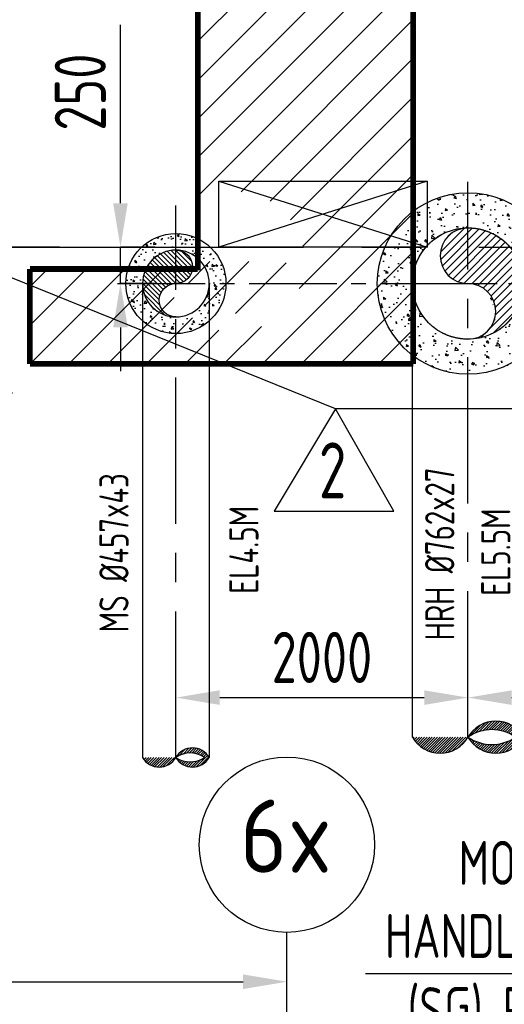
# Model space of a CAD drawing. Extents: x -7650383 to 4934791, y -114316 to 1826789.
# Tile 64 of 256: x 252771 to 256090, y 283773 to 290512. Entities that reach past the tile are written whole.
import ezdxf
from ezdxf.enums import TextEntityAlignment as Align

# ---------------------------------------------------------------- set-up
doc = ezdxf.new("R2010")
doc.units = 0
doc.header["$LTSCALE"] = 800
doc.header["$MEASUREMENT"] = 0
for name, pattern in [('CENTER', [2, 1.25, -0.25, 0.25, -0.25]), ('CENTER2', [1.125, 0.75, -0.125, 0.125, -0.125]), ('HIDDEN', [0.375, 0.25, -0.125])]:
    doc.linetypes.add(name, pattern=pattern)
doc.layers.get('0').update_dxf_attribs({"linetype": 'CONTINUOUS'})
for name, color, linetype in [('0-7-COL', 2, 'CENTER'), ('CL', 2, 'CENTER2'), ('CRIRICAL', 40, 'CONTINUOUS'), ('DIM', 4, 'CONTINUOUS'), ('GRID', 8, 'CENTER'), ('GT_1', 7, 'CONTINUOUS'), ('HANGERS', 1, 'CONTINUOUS'), ('PIPE LINE', 1, 'CONTINUOUS'), ('PIPINSU', 6, 'CONTINUOUS'), ('REV2', 2, 'CONTINUOUS'), ('TEXT', 3, 'CONTINUOUS')]:
    doc.layers.add(name, color=color, linetype=linetype)
doc.layers.add('EQP0', color=8, linetype='HIDDEN', lineweight=9)
doc.styles.add('ROMANS', font='ISO9.shx', dxfattribs={"width": 0.8})
doc.styles.add('S1', font='SIMPLEX.SHX', dxfattribs={"height": 200})
doc.styles.add('S3', font='ROMANS1.SHX', dxfattribs={"width": 0.8})
doc.styles.get("Standard").update_dxf_attribs({"font": 'ISO9'})
doc.dimstyles.get("Standard").update_dxf_attribs({"dimtxt": 0.18, "dimasz": 0.18, "dimexe": 0.18, "dimexo": 0.0625, "dimgap": 0.09, "dimtad": 0, "dimtih": 1, "dimtoh": 1, "dimdec": 4, "dimzin": 0, "dimdsep": 46, "dimtxsty": 'Standard', "dimcen": 0.09, "dimadec": 0, "dimazin": 0, "dimtfac": 1, "dimtdec": 4, "dimtofl": 0, "dimtmove": 0, "dimatfit": 3, "dimfxl": 1, "dimtolj": 1, "dimtzin": 0, "dimarcsym": 0})
doc.dimstyles.new('STANDARD$0', dxfattribs={"dimtxt": 250, "dimasz": 200, "dimexe": 0, "dimexo": 0, "dimgap": 100, "dimtad": 1, "dimdec": 0, "dimzin": 0, "dimdsep": 46, "dimtxsty": 'S1', "dimcen": 0, "dimadec": 0, "dimazin": 0, "dimtfac": 1, "dimtdec": 0, "dimtmove": 2, "dimatfit": 3, "dimfxl": 1, "dimtolj": 1, "dimtzin": 0, "dimarcsym": 0})
pattern_1 = [(45, (-81934.02427025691, -74821.82041488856), (-8.838834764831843, 8.838834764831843), [])]

# ---------------------------------------------------------------- blocks, each defined once
blk = doc.blocks.new('*D299')
at = {"layer": 'DIM', "color": 9, "linetype": 'Continuous', "lineweight": -2, "transparency": 16777216}
for p, q in [((252600.8266717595, 289256.4414600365), (252600.8266717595, 289556.4414600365)), ((253044.2015725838, 288956.4414600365), (252600.8266717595, 288956.4414600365)), ((252600.8266717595, 288956.4414600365), (252600.8266717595, 287956.441460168)), ((252721.840788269, 287956.441460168), (252600.8266717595, 287956.441460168)), ((252600.8266717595, 287656.441460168), (252600.8266717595, 286223.1081268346))]:
    blk.add_line(p, q, dxfattribs=at)
at = {"layer": 'DIM', "color": 9, "linetype": 'Continuous', "transparency": 16777216}
for points in [[(252550.8266717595, 289256.4414600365), (252650.8266717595, 289256.4414600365), (252600.8266717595, 288956.4414600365)], [(252550.8266717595, 287656.441460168), (252650.8266717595, 287656.441460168), (252600.8266717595, 287956.441460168)]]:
    blk.add_solid(points, dxfattribs=at)
at = {"layer": 'DIM', "linetype": 'Continuous', "transparency": 16777216, "insert": (252325.8266717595, 286789.7747935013), "char_height": 350, "attachment_point": 5, "rotation": 90, "style": 'ROMANS'}
blk.add_mtext('\\A1;1000', dxfattribs=at)
blk = doc.blocks.new('*D322')
at = {"layer": 'DIM', "color": 9, "linetype": 'Continuous', "lineweight": -2, "transparency": 16777216}
for p, q in [((253461.4784472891, 289256.4414796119), (253461.4784472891, 290476.4414796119)), ((253697.4397881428, 288956.4414796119), (253461.4784472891, 288956.4414796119)), ((253461.4784472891, 288706.4546518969), (253461.4784472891, 288956.4414796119)), ((253704.2107841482, 288706.4546518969), (253461.4784472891, 288706.4546518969)), ((253461.4784472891, 288406.4546518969), (253461.4784472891, 288106.4546518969))]:
    blk.add_line(p, q, dxfattribs=at)
at = {"layer": 'DIM', "color": 9, "linetype": 'Continuous', "transparency": 16777216}
for points in [[(253411.4784472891, 289256.4414796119), (253511.4784472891, 289256.4414796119), (253461.4784472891, 288956.4414796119)], [(253411.4784472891, 288406.4546518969), (253511.4784472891, 288406.4546518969), (253461.4784472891, 288706.4546518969)]]:
    blk.add_solid(points, dxfattribs=at)
at = {"layer": 'DIM', "linetype": 'Continuous', "transparency": 16777216, "insert": (253186.4784472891, 290016.441479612), "char_height": 350, "attachment_point": 5, "rotation": 90, "style": 'ROMANS'}
blk.add_mtext('\\A1;250', dxfattribs=at)
blk = doc.blocks.new('A$C242F3602')
at = {"layer": 'PIPE LINE'}
for p, q in [((-13624.99999748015, 450.0000037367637), (-12199.99999748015, 3.7367638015e-06)), ((-12199.99999748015, 450.0000037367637), (-13624.99999748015, 3.7367638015e-06))]:
    blk.add_line(p, q, dxfattribs=at)
at = {"layer": 'PIPE LINE', "color": 2}
blk.add_lwpolyline([(-13624.99999748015, 450.0000037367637), (-12199.99999748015, 450.0000037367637), (-12199.99999748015, 3.7367638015e-06), (-13624.99999748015, 3.7367638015e-06)], close=True, dxfattribs=at)
blk = doc.blocks.new('*D496')
at = {"layer": 'DIM', "color": 9, "lineweight": -2, "transparency": 16777216}
for p, q in [((249691.1932769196, 283928.0484121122), (254301.1932760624, 283928.0484121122)), ((254601.1932760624, 281656.5863837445), (254601.1932760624, 283928.0484121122))]:
    blk.add_line(p, q, dxfattribs=at)
at = {"layer": 'DIM', "color": 9, "transparency": 16777216}
for points in [[(249691.1932769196, 283978.0484121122), (249691.1932769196, 283878.0484121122), (249391.1932769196, 283928.0484121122)], [(254301.1932760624, 283978.0484121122), (254301.1932760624, 283878.0484121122), (254601.1932760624, 283928.0484121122)]]:
    blk.add_solid(points, dxfattribs=at)
at = {"layer": 'DIM', "transparency": 16777216, "insert": (251996.193276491, 284203.0484121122), "char_height": 350, "attachment_point": 5, "style": 'ROMANS'}
blk.add_mtext('\\A1;5210', dxfattribs=at)
blk = doc.blocks.new('DIAHATCH')
h = blk.add_hatch()
h.set_pattern_fill('ANSI31', color=9, scale=0.4, angle=180, style=0)
h.set_pattern_definition([(225, (-22774.75499839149, -47888.75161547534), (0.0353553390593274, -0.0353553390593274), [])])
h.paths.add_polyline_path([(0, 0.5), (0, 0, -1), (0, -0.5, 0.4142135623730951), (0.5, 0, 0.4142135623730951)])
h.paths.add_polyline_path([(0, 0.5, 1), (0, 0)])
blk.add_circle((0, 0), 0.5)
for centre, start, end in [((0, 0.25), 90, 270), ((0, -0.25), 270, 90)]:
    blk.add_arc(centre, 0.25, start, end)
blk = doc.blocks.new('A$C5F46419B')
h = blk.add_hatch()
h.set_pattern_fill('AR-CONC', color=256, scale=25, angle=270, style=0)
h.set_pattern_definition([(320, (-74779.7873798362, -123521.7195092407), (-15.68803374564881, -179.3150456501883), [18.75, -206.25]), (265, (-74779.7873798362, -123521.7195092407), (188.0480334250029, 34.68783340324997), [15, -165]), (10.45139999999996, (-74781.09471483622, -123536.6624292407), (172.3598855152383, -144.6273454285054), [15.9350475, -175.285528]), (316.1842, (-74729.7873798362, -123521.7195092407), (-41.37975358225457, -266.8102621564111), [28.125, -309.375]), (6.635599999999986, (-74733.23570658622, -123543.9536954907), (243.5294677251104, -233.6656763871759), [23.90257199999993, -262.9282499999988]), (261.1841999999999, (-74729.7873798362, -123521.7195092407), (243.5296502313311, -233.6654862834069), [22.5, -247.5]), (291, (-74742.2873798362, -123546.7195092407), (-100.6547226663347, -149.2267630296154), [18.75, -206.25]), (236, (-74742.2873798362, -123546.7195092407), (181.2875112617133, -60.82883298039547), [15, -165]), (341.4514, (-74750.67528133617, -123559.1550674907), (80.63262417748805, -210.0556571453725), [15.9350475, -175.285528]), (307.5, (-74779.7873798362, -123521.7195092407), (83.22346345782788, -3.039963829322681), [0, -162.9999999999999, 0, -167.4999999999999, 0, -165.6249999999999]), (277.5, (-74779.7873798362, -123521.7195092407), (98.60292797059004, -65.76738436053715), [0, -95.5, 0, -159.25, 0, -63.125]), (237.5, (-74779.7873798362, -123465.9695092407), (-5.638717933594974, -133.4556090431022), [0, -62.5, 0, -195, 0, -258.75]), (227.5, (-74779.7873798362, -123440.9695092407), (25.02624558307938, -145.7965423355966), [0, -81.2499999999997, 0, -129.4999999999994, 0, -183.7499999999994])])
edge = h.paths.add_edge_path()
edge.add_arc((-3549.999995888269, -250.0000292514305), 621, 89.99999999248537, 133.9482343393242)
edge.add_arc((-4292.499997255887, 228.9999701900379), 313.14999999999, 313.00628038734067, 354.15316786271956, ccw=False)
edge.add_line((-4078.907108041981, -3.01969848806e-05), (-3837.51976138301, -3.02519183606e-05))
edge.add_arc((-3549.999995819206, -249.9867988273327), 381.0000000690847, 89.99999999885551, 138.9943650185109, ccw=False)
edge.add_line((-3549.99999581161, 131.0132012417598), (-3549.999995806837, 370.9999707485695))
edge = h.paths.add_edge_path()
edge.add_line((-3549.999995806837, 370.9999707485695), (-3549.99999581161, 131.0132012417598))
edge.add_arc((-3549.999995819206, -249.9867988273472), 381.000000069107, 41.00563495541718, 89.99999999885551, ccw=False)
edge.add_line((-3262.480230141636, -3.03827546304e-05), (-2981.545071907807, -3.04466666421e-05))
edge.add_arc((-3549.999995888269, -250.0000292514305), 620.9999999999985, 23.73934628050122, 89.99999999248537)
edge = h.paths.add_edge_path()
edge.add_line((-2981.545071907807, -3.04466666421e-05), (-3262.480230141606, -3.03827546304e-05))
edge.add_arc((-3549.999995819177, -249.9867988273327), 381.0000000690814, 0.0015618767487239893, 41.00563495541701, ccw=False)
edge.add_line((-3168.999995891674, -249.9764128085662), (-3168.999995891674, -249.9867988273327))
edge.add_line((-3168.999995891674, -249.9867988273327), (-2928.99999602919, -249.9867988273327))
edge.add_arc((-3549.999995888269, -250.0000292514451), 621.0000000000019, 0.0012206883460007, 23.73934628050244)
edge = h.paths.add_edge_path()
edge.add_line((-2928.999995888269, -250.0000295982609), (-3168.999995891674, -250.0000295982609))
edge.add_line((-3168.999995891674, -250.0000295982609), (-3168.999995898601, -740.3876310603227))
edge.add_arc((-3549.999995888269, -250.0000292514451), 620.9999999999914, 307.8449360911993, 359.9999999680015)
edge = h.paths.add_edge_path()
edge.add_line((-3168.999995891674, -250.0000295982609), (-3549.999995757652, -630.986799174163))
edge.add_line((-3549.999995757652, -630.986799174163), (-3549.999995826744, -630.9867988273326))
edge.add_arc((-3549.99999582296, -440.4867988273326), 190.5, 269.9999999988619, 449.9999999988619)
edge.add_line((-3549.999995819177, -249.9867988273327), (-3415.296154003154, -305.7829570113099))
edge.add_line((-3415.296154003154, -305.7829570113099), (-3359.499995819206, -440.4867988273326))
edge.add_line((-3359.499995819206, -440.4867988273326), (-3429.517216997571, -611.4351353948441))
edge.add_line((-3429.517216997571, -611.4351353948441), (-3549.999995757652, -630.986799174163))
edge.add_line((-3549.999995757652, -630.986799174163), (-3168.999995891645, -250.0000295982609))
edge.add_line((-3168.999995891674, -250.0000295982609), (-3168.999995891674, -249.9984183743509))
edge.add_arc((-3549.999995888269, -250.000029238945), 381.0000000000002, -89.9999999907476, 0.00024224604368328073, ccw=False)
edge.add_line((-3549.999995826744, -631.0000292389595), (-3549.999995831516, -871.0000292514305))
edge.add_arc((-3549.999995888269, -250.000029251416), 621.0000000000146, 270.0000000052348, 307.8449360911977)
edge.add_line((-3168.999995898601, -740.3876310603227), (-3168.999995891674, -250.0000295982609))
edge = h.paths.add_edge_path()
edge.add_arc((-3549.999995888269, -250.0000292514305), 381, 180.0000000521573, 270.00000000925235, ccw=False)
edge.add_line((-3930.999995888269, -250.0000295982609), (-4170.999995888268, -250.0000295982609))
edge.add_arc((-3549.999995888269, -250.0000292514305), 621.0000000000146, 180.0000000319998, 270.0000000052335)
edge.add_line((-3549.999995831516, -871.0000292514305), (-3549.999995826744, -631.0000292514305))
edge = h.paths.add_edge_path()
edge.add_line((-3837.508256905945, -3.02519183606e-05), (-4078.907108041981, -3.01969848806e-05))
edge.add_arc((-4292.499997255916, 228.9999701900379), 313.1500000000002, 300.19326405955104, 313.0062803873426, ccw=False)
edge.add_arc((-3549.999995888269, -250.000029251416), 620.9999999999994, 160.3981975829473, 180.0000000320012)
edge.add_line((-4170.999995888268, -250.0000295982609), (-3930.999995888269, -250.0000295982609))
edge.add_arc((-3549.999995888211, -250.0000299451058), 381.0000000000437, 138.991728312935, 179.9999999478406, ccw=False)
h = blk.add_hatch()
h.set_pattern_fill('AR-CONC', color=256, scale=25, angle=270, style=0)
h.set_pattern_definition([(220, (67679.78738808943, -123521.7195092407), (15.68803374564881, -179.3150456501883), [18.74999999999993, -206.2499999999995]), (275, (67679.78738808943, -123521.7195092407), (-188.0480334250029, 34.68783340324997), [15, -165]), (169.5486, (67681.09472308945, -123536.6624292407), (-172.3598855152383, -144.6273454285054), [15.9350475, -175.285528]), (223.8158, (67629.78738808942, -123521.7195092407), (41.37975358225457, -266.8102621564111), [28.125, -309.375]), (173.3644, (67633.23571483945, -123543.9536954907), (-243.5294677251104, -233.6656763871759), [23.90257199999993, -262.9282499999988]), (278.8158, (67629.78738808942, -123521.7195092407), (-243.5296502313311, -233.6654862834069), [22.49999999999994, -247.4999999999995]), (249, (67642.28738808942, -123546.7195092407), (100.6547226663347, -149.2267630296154), [18.75, -206.25]), (304, (67642.28738808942, -123546.7195092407), (-181.2875112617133, -60.82883298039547), [15, -165]), (198.5485999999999, (67650.67528958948, -123559.1550674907), (-80.63262417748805, -210.0556571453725), [15.9350475, -175.285528]), (232.5, (67679.78738808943, -123521.7195092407), (-83.22346345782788, -3.039963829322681), [0, -162.9999999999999, 0, -167.4999999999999, 0, -165.6249999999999]), (262.5, (67679.78738808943, -123521.7195092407), (-98.60292797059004, -65.76738436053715), [0, -95.5, 0, -159.25, 0, -63.125]), (302.5, (67679.78738808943, -123465.9695092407), (5.638717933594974, -133.4556090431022), [0, -62.5, 0, -195, 0, -258.75]), (312.5, (67679.78738808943, -123440.9695092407), (-25.02624558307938, -145.7965423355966), [0, -81.24999999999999, 0, -129.4999999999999, 0, -183.7499999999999])])
h.paths.add_polyline_path([(-1857.14999451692, 269.5119851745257), (-1857.149993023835, 262.5756546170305, 0.1626607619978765), (-1815.132450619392, 136.8359870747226, 0.0461798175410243), (-1854.095212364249, 84.14997019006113), (-1993.811924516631, 84.14997019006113, -0.1215917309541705)])
h.paths.add_polyline_path([(-2030.499995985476, -100.0000287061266), (-1905.499995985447, -100.0000287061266), (-1905.499995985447, -423.2646262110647, -0.1866075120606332)])
h.paths.add_polyline_path([(-1905.499995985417, -100.0000287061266, 0.4142135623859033), (-1549.999995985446, -455.5000287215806), (-1549.999995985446, -580.5000287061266, -0.2112754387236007), (-1905.499995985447, -423.2646262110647)])
h.paths.add_polyline_path([(-1549.999995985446, -455.5000287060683, 0.1828183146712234), (-1314.71181816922, -366.4952882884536), (-1284.93091632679, -396.2761901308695, 0.1030940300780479), (-1213.543007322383, -443.0407621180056, -0.1963955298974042), (-1549.999995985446, -580.5000287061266)])
h.paths.add_polyline_path([(-1194.499995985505, -104.0457892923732), (-1146.831361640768, -151.714423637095), (-1072.277153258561, -151.5862239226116, -0.1061949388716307), (-1135.606025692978, -343.2239736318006, -0.1680274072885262), (-1194.499995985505, -323.8488227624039)])
h.paths.add_polyline_path([(-1298.562056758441, 151.3281692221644), (-1298.579092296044, 309.4725334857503, -0.1580027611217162), (-1106.18806745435, 84.1499701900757), (-1245.90477960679, 84.1499701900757, 0.0602433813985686)])
h.paths.add_polyline_path([(-1549.999995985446, 380.4999712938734, -0.1385409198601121), (-1298.579092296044, 309.4725334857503), (-1298.562056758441, 151.3281692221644, 0.1989759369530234), (-1549.999995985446, 255.5132020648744)])
h.paths.add_polyline_path([(-1742.849994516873, 340.1012415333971, -0.1036167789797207), (-1549.999995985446, 380.4999712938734), (-1549.999995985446, 255.5132020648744, 0.1303240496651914), (-1726.139206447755, 208.809621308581, -0.1518658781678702), (-1742.849994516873, 262.5923425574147)])
h = blk.add_hatch()
h.set_pattern_fill('AR-CONC', color=256, scale=18.88888888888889, angle=270, style=0)
h.set_pattern_definition([(320, (-60576.95046395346, -93388.62929113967), (-11.85318105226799, -135.4824789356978), [14.16666666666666, -155.8333333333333]), (265, (-60576.95046395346, -93388.62929113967), (142.0807363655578, 26.20858523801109), [11.33333333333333, -124.6666666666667]), (10.45139999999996, (-60577.93822817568, -93399.91949736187), (130.2274690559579, -109.2739943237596), [12.03981366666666, -132.4379544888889]), (316.1842, (-60539.17268617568, -93388.62929113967), (-31.26470270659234, -201.5899758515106), [21.25, -233.75]), (6.635599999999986, (-60541.77808860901, -93405.4284540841), (184.0000422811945, -176.5473999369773), [18.0597210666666, -198.6568999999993]), (261.1841999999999, (-60539.17268617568, -93388.62929113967), (184.0001801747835, -176.5472563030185), [17, -187]), (291, (-60548.61713062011, -93407.51818002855), (-76.0502349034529, -112.7491098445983), [14.16666666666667, -155.8333333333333]), (236, (-60548.61713062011, -93407.51818002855), (136.9727862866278, -45.95956269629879), [11.33333333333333, -124.6666666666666]), (341.4514, (-60554.95465619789, -93416.91393515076), (60.9224271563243, -158.7087187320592), [12.03981366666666, -132.4379544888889]), (307.5, (-60576.95046395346, -93388.62929113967), (62.87995016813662, -2.296861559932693), [0, -123.1555555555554, 0, -126.5555555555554, 0, -125.1388888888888]), (277.5, (-60576.95046395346, -93388.62929113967), (74.4999900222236, -49.6909126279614), [0, -72.15555555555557, 0, -120.3222222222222, 0, -47.69444444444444]), (237.5, (-60576.95046395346, -93346.50706891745), (-4.260364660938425, -100.8331268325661), [0, -47.22222222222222, 0, -147.3333333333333, 0, -195.5]), (227.5, (-60576.95046395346, -93327.61818002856), (18.90871888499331, -110.1573875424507), [0, -61.38888888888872, 0, -97.84444444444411, 0, -138.8333333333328])])
edge = h.paths.add_edge_path()
edge.add_line((-5549.999995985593, 92.65764561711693), (-5549.999995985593, -61.10790733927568))
edge.add_line((-5549.999995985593, -61.10790733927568), (-5264.115439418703, -61.10790740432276))
edge.add_arc((-5549.999995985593, -249.9867988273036), 342.6444444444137, 33.45203719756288, 90)
edge = h.paths.add_edge_path()
edge.add_line((-5264.115439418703, -61.10790740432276), (-5549.999995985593, -61.10790733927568))
edge.add_line((-5549.999995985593, -61.10790733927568), (-5549.999995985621, -21.48679882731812))
edge.add_arc((-5550.10144946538, -250.0882523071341), 228.6014759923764, 0.0254279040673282, 89.97457209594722, ccw=False)
edge.add_line((-5321.499995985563, -249.9867988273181), (-5207.355551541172, -249.9867988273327))
edge.add_arc((-5549.999995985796, -249.9867988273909), 342.6444444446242, 9.733299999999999e-12, 33.45203719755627)
edge = h.paths.add_edge_path()
edge.add_line((-5207.355551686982, -249.9967954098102), (-5321.4999963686, -250.0000295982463))
edge.add_line((-5321.4999963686, -250.0000295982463), (-5377.35555154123, -545.9582689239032))
edge.add_arc((-5549.999995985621, -249.9867988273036), 342.6444444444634, 300.2556312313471, 359.9983284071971)
edge = h.paths.add_edge_path()
edge.add_arc((-5547.720504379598, -252.2664224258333), 226.2318606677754, -90.57731682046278, 0.5739992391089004, ccw=False)
edge.add_line((-5549.999995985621, -478.4867988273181), (-5549.999995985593, -592.6312432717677))
edge.add_arc((-5549.999995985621, -249.9867988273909), 342.6444444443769, 270.0000000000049, 300.2556312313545)
edge.add_line((-5377.35555154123, -545.9582689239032), (-5321.4999963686, -250.0000295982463))
edge = h.paths.add_edge_path()
edge.add_arc((-5554.281397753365, -254.2682006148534), 224.2594706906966, 178.9060834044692, 271.09391659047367, ccw=False)
edge.add_line((-5778.499995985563, -249.9867988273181), (-5722.644440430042, -545.9582689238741))
edge.add_arc((-5549.999995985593, -249.986798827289), 342.6444444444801, 239.7443687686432, 270)
edge.add_line((-5549.999995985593, -592.6312432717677), (-5549.999995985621, -478.4867988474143))
edge = h.paths.add_edge_path()
edge.add_line((-5778.499995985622, -249.9867988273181), (-5892.644440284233, -249.9967954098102))
edge.add_arc((-5549.999995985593, -249.9867988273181), 342.6444444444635, 180.0016715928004, 239.7443687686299)
edge.add_line((-5722.6444404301, -545.958268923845), (-5778.499995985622, -249.9867988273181))
edge = h.paths.add_edge_path()
edge.add_line((-5549.999995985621, -21.48679882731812), (-5549.999995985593, -61.10790733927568))
edge.add_line((-5549.999995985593, -61.10790733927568), (-5835.884552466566, -61.10790727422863))
edge.add_arc((-5549.999995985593, -249.9867988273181), 342.6444444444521, 146.5479627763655, 180.0000000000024)
edge.add_line((-5892.644440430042, -249.9867988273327), (-5778.491143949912, -247.9755052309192))
edge.add_arc((-5550.654530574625, -249.326477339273), 227.8406186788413, 89.83540195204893, 179.6602649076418, ccw=False)
edge = h.paths.add_edge_path()
edge.add_arc((-5549.999995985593, -249.9867988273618), 342.6444444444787, 90, 146.5479627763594)
edge.add_line((-5835.884552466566, -61.10790727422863), (-5549.999995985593, -61.10790733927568))
edge.add_line((-5549.999995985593, -61.10790733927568), (-5549.999995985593, 92.65764561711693))
at = {"layer": 'CRIRICAL', "linetype": 'Continuous', "ltscale": 2}
h = blk.add_hatch(dxfattribs=at)
h.set_pattern_fill('ANSI31', color=256, scale=100)
h.set_pattern_definition(pattern_1)
edge = h.paths.add_edge_path()
edge.add_arc((-3740.499995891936, -3244.931227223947), 219.8401879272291, 209.9411441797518, 330.058855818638)
edge.add_arc((-3359.499995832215, -3244.931227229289), 219.8401879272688, 209.9411441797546, 330.0588558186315)
edge.add_arc((-3359.4999958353, -3464.380157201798), 219.8401879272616, 29.94114417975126, 150.0588558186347)
edge.add_arc((-3386.714281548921, -3113.28285012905), 291.4156368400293, 235.9221393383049, 304.0778606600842)
edge.add_arc((-3386.714281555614, -3588.862876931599), 285.5087211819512, 55.1163733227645, 124.8836266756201)
h = blk.add_hatch(dxfattribs=at)
h.set_pattern_fill('ANSI31', color=256, scale=100)
h.set_pattern_definition(pattern_1)
edge = h.paths.add_edge_path()
edge.add_arc((-1727.749995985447, -3252.274990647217), 205.126474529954, 209.9411441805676, 330.0588558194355)
edge.add_arc((-1372.249995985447, -3252.274990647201), 205.1264745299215, 209.9411441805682, 330.0588558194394)
edge.add_arc((-1372.249995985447, -3457.036393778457), 205.1264745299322, 29.94114418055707, 150.0588558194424)
edge.add_arc((-1397.642853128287, -3129.437725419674), 271.9114406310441, 235.9221393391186, 304.0778606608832)
edge.add_arc((-1397.642853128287, -3573.187592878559), 266.3998697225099, 55.11637332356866, 124.8836266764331)
h = blk.add_hatch(dxfattribs=at)
h.set_pattern_fill('ANSI31', color=256, scale=100)
h.set_pattern_definition(pattern_1)
edge = h.paths.add_edge_path()
edge.add_arc((-5664.249995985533, -3427.936127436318), 131.8464118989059, 209.9411441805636, 330.0588558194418)
edge.add_arc((-5435.74999598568, -3427.936127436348), 131.8464118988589, 209.9411441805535, 330.0588558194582)
edge.add_arc((-5435.74999598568, -3559.547887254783), 131.8464118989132, 29.94114418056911, 150.05885581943)
edge.add_arc((-5452.0714245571, -3348.981654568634), 174.7728950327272, 235.9221393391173, 304.0778606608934)
edge.add_arc((-5452.0714245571, -3634.204846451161), 171.2302960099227, 55.11637332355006, 124.8836266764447)
at = {"color": 2, "linetype": 'CENTER'}
for p, q in [((-3549.999995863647, -3354.655692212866), (-3549.999995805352, 444.9366350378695)), ((-1549.999995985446, 444.936635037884), (-1549.999995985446, -3354.655692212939)), ((-5549.999995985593, -3493.742007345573), (-5549.999995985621, 284.5055895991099))]:
    blk.add_line(p, q, dxfattribs=at)
at = {"layer": 'CL'}
for p, q in [((-898.8687731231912, -99.97356716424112), (-2201.13121884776, -99.97356716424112)), ((-5949.151062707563, -249.9867988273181), (-2309.911508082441, -249.9867988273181))]:
    blk.add_line(p, q, dxfattribs=at)
at = {"layer": 'CRIRICAL', "linetype": 'Continuous', "ltscale": 2}
for p, q in [((-1905.499995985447, -99.98679793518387), (-1905.499995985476, -3354.65569221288)), ((-1194.499995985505, -99.98679793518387), (-1194.499995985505, -3354.655692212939)), ((-5778.499995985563, -249.9867988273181), (-5778.499995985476, -3493.742007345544)), ((-5321.499995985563, -249.9867988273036), (-5321.499995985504, -3493.742007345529)), ((-3930.99999592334, -3354.655692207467), (-3930.999995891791, -249.9867988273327)), ((-3168.999995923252, -3354.655692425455), (-3168.999995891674, -249.9867988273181))]:
    blk.add_line(p, q, dxfattribs=at)
at = {"layer": 'CRIRICAL', "linetype": 'Continuous', "ltscale": 2, "flags": 128}
for points in [[(-3930.99999592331, -3354.655692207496, 0.5780352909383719), (-3549.999995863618, -3354.655692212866, 0.5780352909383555), (-3168.999995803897, -3354.655692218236, 0.5780352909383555), (-3549.999995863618, -3354.655692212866, 0.3064738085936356), (-3223.428567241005, -3354.655692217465, 0.3141826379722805), (-3549.999995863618, -3354.655692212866, 0.3141826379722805)], [(-1905.499995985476, -3354.65569221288, 0.5780352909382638), (-1549.999995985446, -3354.655692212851, 0.5780352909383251), (-1194.499995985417, -3354.655692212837, 0.5780352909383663), (-1549.999995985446, -3354.655692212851, 0.3064738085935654), (-1245.285710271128, -3354.655692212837, 0.3141826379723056), (-1549.999995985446, -3354.655692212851, 0.3141826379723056)], [(-5778.499995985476, -3493.742007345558, 0.5780352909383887), (-5549.999995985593, -3493.742007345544, 0.5780352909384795), (-5321.499995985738, -3493.742007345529, 0.5780352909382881), (-5549.999995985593, -3493.742007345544, 0.3064738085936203), (-5354.142853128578, -3493.742007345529, 0.3141826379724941), (-5549.999995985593, -3493.742007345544, 0.3141826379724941)]]:
    blk.add_lwpolyline(points, format="xyb", dxfattribs=at)
at = {"layer": 'CRIRICAL', "linetype": 'HIDDEN'}
blk.add_circle((-1549.999995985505, -99.98679793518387), 355.5000000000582, dxfattribs=at)
at = {"layer": 'CRIRICAL', "linetype": 'HIDDEN', "ltscale": 2}
blk.add_circle((-3549.999995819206, -249.9867988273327), 381.0000000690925, dxfattribs=at)
at = {"layer": 'CRIRICAL'}
blk.add_arc((-1549.999995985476, -100.0000287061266), 355.4999999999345, 180.0000000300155, 359.9999999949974, dxfattribs=at)
at = {"layer": 'PIPINSU'}
for centre, radius in [((-3549.999995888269, -250.0000292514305), 621), ((-1549.999995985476, -100.0000287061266), 480.4999999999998), ((-5549.999995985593, -249.9867988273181), 342.6444444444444)]:
    blk.add_circle(centre, radius, dxfattribs=at)
at = {"layer": 'CRIRICAL', "linetype": 'HIDDEN'}
for p, xscale, yscale, zscale in [((-1549.999995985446, -99.98679793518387), -711, 711, 711), ((-3549.999995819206, -249.9867988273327), 762, 762, 762), ((-5549.999995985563, -249.9867988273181), -457, 457, 457)]:
    blk.add_blockref('DIAHATCH', p, dxfattribs=dict(at, xscale=xscale, yscale=yscale, zscale=zscale))
at = {"layer": 'TEXT', "style": 'ROMANS', "width": 0.8}
for s, p in [('HRH %%C762x27', (-3643.474663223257, -2691.873486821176)), ('CRH %%C711x20', (-1633.439501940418, -2673.917353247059)), ('MS %%C457x43', (-5874.040100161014, -2637.46030462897)), (' EL4.5M', (-4984.393607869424, -2465.093873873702)), (' EL5.5M', (-3259.625987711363, -2479.093847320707)), (' EL5.4M', (-1273.676759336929, -2571.546535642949))]:
    blk.add_text(s, height=200, rotation=90, dxfattribs=at).set_placement(p)
blk = doc.blocks.new('*D497')
at = {"layer": 'DIM', "color": 9, "lineweight": -2, "transparency": 16777216}
for p, q in [((253841.1932963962, 285872.5340538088), (253841.1932963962, 285872.534053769)), ((254141.1932963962, 285872.534053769), (255541.1932965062, 285872.534053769))]:
    blk.add_line(p, q, dxfattribs=at)
at = {"layer": 'DIM', "color": 9, "transparency": 16777216}
for points in [[(254141.1932963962, 285922.534053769), (254141.1932963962, 285822.534053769), (253841.1932963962, 285872.534053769)], [(255541.1932965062, 285922.534053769), (255541.1932965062, 285822.534053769), (255841.1932965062, 285872.534053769)]]:
    blk.add_solid(points, dxfattribs=at)
at = {"layer": 'DIM', "transparency": 16777216, "insert": (254841.1932964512, 286147.534053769), "char_height": 350, "attachment_point": 5, "style": 'ROMANS'}
blk.add_mtext('\\A1;2000', dxfattribs=at)
blk = doc.blocks.new('*D498')
at = {"layer": 'DIM', "color": 9, "lineweight": -2, "transparency": 16777216}
for p, q in [((255841.1932965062, 285872.534053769), (255841.1932965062, 285872.5340538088)), ((256141.1932965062, 285872.5340538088), (257541.1932783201, 285872.5340538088)), ((257841.1932783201, 285872.534053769), (257841.1932783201, 285872.5340538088))]:
    blk.add_line(p, q, dxfattribs=at)
at = {"layer": 'DIM', "color": 9, "transparency": 16777216}
for points in [[(256141.1932965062, 285922.5340538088), (256141.1932965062, 285822.5340538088), (255841.1932965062, 285872.5340538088)], [(257541.1932783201, 285922.5340538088), (257541.1932783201, 285822.5340538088), (257841.1932783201, 285872.5340538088)]]:
    blk.add_solid(points, dxfattribs=at)
at = {"layer": 'DIM', "transparency": 16777216, "insert": (256841.1932874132, 286147.5340538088), "char_height": 350, "attachment_point": 5, "style": 'ROMANS'}
blk.add_mtext('\\A1;2000', dxfattribs=at)
blk = doc.blocks.new('REV-2')
at = {"layer": 'REV2', "color": 20, "linetype": 'Continuous'}
for p, q in [((37169.52443353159, 56645.18392861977), (36749.6648805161, 55946.15795191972)), ((37569.39016601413, 55946.15795191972), (37169.52443353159, 56645.18392861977)), ((36749.6648805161, 55946.15795191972), (37569.39016601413, 55946.15795191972))]:
    blk.add_line(p, q, dxfattribs=at)
at = {"layer": 'REV2', "color": 20, "linetype": 'Continuous', "style": 'ROMANS', "width": 0.8}
blk.add_text('2', height=382.562200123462, dxfattribs=at).set_placement((37055.56441753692, 56033.70020719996))

msp = doc.modelspace()

# ---------------------------------------------------------------- hatches: boundary and pattern name
h = msp.add_hatch()
h.set_pattern_fill('ANSI31', color=134, scale=1500, style=0)
h.set_pattern_definition([(45, (185011.4058942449, 165434.7220000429), (-132.5825214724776, 132.5825214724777), [])])
h.paths.add_polyline_path([(255466.1932768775, 302456.4414606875), (253991.1932768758, 302456.4414606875), (253991.1932768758, 301806.4414730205), (255466.1932768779, 301806.4414724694)])
h.paths.add_polyline_path([(255466.1932768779, 301806.4414724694), (253991.1932768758, 301806.4414730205), (253991.1932768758, 301576.4414727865), (255466.1932768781, 301576.4414722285)])
h.paths.add_polyline_path([(255466.1932768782, 301456.4414754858), (253991.1932768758, 301456.4414754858), (253991.1932768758, 300956.441480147), (255466.1932768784, 300956.4414798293)])
h.paths.add_polyline_path([(255466.1932768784, 300956.4414798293), (253991.1932768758, 300956.441480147), (253991.1932768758, 300456.441455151), (255466.1932768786, 300456.441455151)])
h.paths.add_polyline_path([(255466.1932768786, 300456.441455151), (253991.1932768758, 300456.441455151), (253991.1932768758, 299601.4414561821), (255466.1932768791, 299601.4414561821)])
h.paths.add_polyline_path([(255466.1932768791, 299601.4414561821), (253991.1932768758, 299601.4414561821), (253991.1932768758, 299577.2840616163), (255466.1932768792, 299407.6071236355)])
h.paths.add_polyline_path([(253991.1932768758, 299577.2840616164), (253991.1932768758, 299401.4414561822), (255466.1932768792, 299401.4414561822), (255466.1932768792, 299407.6071236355)])
h.paths.add_polyline_path([(255466.1932768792, 299395.2757887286), (255466.1932768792, 299401.4414561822), (253991.1932768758, 299401.4414561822), (253991.1932768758, 299225.5988507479)])
h.paths.add_polyline_path([(255466.1932768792, 299395.2757887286), (253991.1932768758, 299225.5988507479), (253991.1932768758, 299201.441456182), (255466.1932768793, 299201.441456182)])
h.paths.add_polyline_path([(255466.1932768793, 299201.441456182), (253991.1932768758, 299201.441456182), (253991.1932768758, 298601.4414561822), (255466.1932768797, 298601.4414561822)])
h.paths.add_polyline_path([(255466.1932768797, 298601.4414561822), (253991.1932768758, 298601.4414561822), (253991.1932768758, 298577.2840616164), (255466.1932768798, 298407.6071236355)])
h.paths.add_polyline_path([(253991.1932768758, 298577.2840616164), (253991.1932768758, 298401.4414561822), (255466.1932768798, 298401.4414561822), (255466.1932768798, 298407.6071236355)])
h.paths.add_polyline_path([(255466.1932768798, 298395.2757887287), (255466.1932768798, 298401.4414561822), (253991.1932768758, 298401.4414561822), (253991.1932768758, 298225.5988507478)])
h.paths.add_polyline_path([(255466.1932768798, 298395.2757887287), (253991.1932768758, 298225.5988507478), (253991.1932768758, 298201.4414561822), (255466.1932768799, 298201.4414561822)])
edge = h.paths.add_edge_path()
edge.add_line((255466.1932768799, 298201.4414561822), (253991.1932768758, 298201.4414561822))
edge.add_line((253991.1932768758, 298201.4414561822), (253991.1932768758, 289266.7831056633))
edge.add_arc((254241.1932783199, 288856.4414805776), 480.5000000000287, 12.011999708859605, 121.35179779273, ccw=False)
edge.add_line((254711.1722673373, 288956.4414799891), (255466.1932768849, 288956.4414798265))
edge.add_line((255466.1932768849, 288956.4414798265), (255466.1932768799, 298201.4414561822))
h.paths.add_polyline_path([(255165.2510087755, 292070.2318299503), (255165.2510087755, 291350.2318299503), (254445.2510087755, 291350.2318299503), (254445.2510087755, 292070.2318299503)], flags=16)
h.paths.add_polyline_path([(255075.2510087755, 291440.2318299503), (254535.2510087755, 291440.2318299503), (254535.2510087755, 291980.2318299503), (255075.2510087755, 291980.2318299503)], flags=0)
h.paths.add_polyline_path([(254985.2510087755, 291530.2318299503), (254625.2510087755, 291530.2318299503), (254625.2510087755, 291890.2318299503), (254985.2510087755, 291890.2318299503)], flags=0)
edge = h.paths.add_edge_path(flags=0)
edge.add_arc((254805.2510087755, 291710.2318299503), 180.0000000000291, 209.999999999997, 359.9999999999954, ccw=False)
edge.add_line((254649.3664360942, 291620.2318299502), (254625.2510087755, 291620.2318299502))
edge.add_line((254625.2510087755, 291620.2318299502), (254625.2510087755, 291800.2318299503))
edge.add_line((254625.2510087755, 291800.2318299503), (254649.3664360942, 291800.2318299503))
edge.add_arc((254805.2510087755, 291710.2318299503), 180.0000000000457, 4.718003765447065e-12, 150.0000000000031, ccw=False)
edge = h.paths.add_edge_path()
edge.add_line((253763.3018191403, 288806.4414481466), (252841.0422932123, 288806.4414481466))
edge.add_line((252841.0422932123, 288806.4414481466), (252841.0422932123, 288156.4414674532))
edge.add_line((252841.0422932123, 288156.4414674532), (254241.1932783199, 288156.4414674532))
edge.add_line((254241.1932783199, 288156.4414674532), (254241.1932783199, 288375.9414805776))
edge.add_arc((254241.1932783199, 288856.4414805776), 480.4999999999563, 185.9729162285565, 270.00000000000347, ccw=False)
edge = h.paths.add_edge_path()
edge.add_line((255466.1932768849, 288956.4414798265), (254711.1722673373, 288956.4414799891))
edge.add_arc((254241.1932783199, 288856.4414805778), 480.5000000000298, -2.2680524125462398e-11, 12.011999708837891, ccw=False)
edge.add_arc((254241.1932783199, 288856.4414805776), 480.4999999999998, -90, 0, ccw=False)
edge.add_line((254241.1932783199, 288375.9414805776), (254241.1932783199, 288156.4414674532))
edge.add_line((254241.1932783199, 288156.4414674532), (255466.1932768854, 288156.4414674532))
edge.add_line((255466.1932768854, 288156.4414674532), (255466.1932768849, 288956.4414798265))
edge = h.paths.add_edge_path()
edge.add_line((254241.1932783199, 288856.4414805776), (253991.1932768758, 288856.4414805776))
edge.add_line((253991.1932768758, 288856.4414805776), (253991.1932768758, 288806.4414481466))
edge.add_line((253991.1932768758, 288806.4414481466), (253889.2270203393, 288806.4414481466))
edge.add_arc((254241.1932783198, 288856.4414805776), 355.4999999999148, 188.0852909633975, 270.0000000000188)
edge.add_line((254241.1932783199, 288500.9414805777), (254241.1932783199, 288856.4414805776))
edge = h.paths.add_edge_path(flags=17)
edge.add_line((254596.6932783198, 288856.4414805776), (254241.1932783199, 288856.4414805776))
edge.add_line((254241.1932783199, 288856.4414805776), (254241.1932783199, 288500.9414805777))
edge.add_arc((254241.1932783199, 288856.4414805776), 355.4999999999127, 270.0000000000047, 359.9999999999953)
edge = h.paths.add_edge_path(flags=17)
edge.add_line((255466.1932768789, 299734.2830158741), (255466.1932768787, 300419.9973015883))
edge.add_line((255466.1932768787, 300419.9973015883), (255328.4645914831, 300419.997301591))
edge.add_line((255328.4645914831, 300419.997301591), (255328.4645914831, 299734.2830158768))
edge.add_line((255328.4645914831, 299734.2830158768), (255466.193276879, 299779.6414436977))
h.paths.add_polyline_path([(253910.2769942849, 298817.3335107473), (255466.1932768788, 298817.3335107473), (255466.1932768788, 299117.3335107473), (253910.2769942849, 299117.3335107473)])
h.paths.add_polyline_path([(255466.1932768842, 290013.3554353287), (254660.3599449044, 290013.3554353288)], flags=17)
h.paths.add_polyline_path([(254033.166099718, 296339.0934588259), (255194.8327663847, 296339.0934588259)], flags=16)
h.paths.add_polyline_path([(254266.1718175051, 297098.0970286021), (255427.8384841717, 297098.0970286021)], flags=16)
h.paths.add_polyline_path([(255318.9245268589, 295809.0606477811), (255318.9245268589, 296334.0606477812)], flags=16)
h.paths.add_polyline_path([(254696.0135087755, 291571.5643299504), (254840.3885087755, 291571.5643299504), (254840.3885087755, 291757.1893299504), (254696.0135087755, 291757.1893299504)], flags=0)
h.paths.add_polyline_path([(254091.1983305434, 293232.7412818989), (255466.1932768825, 293232.7412818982), (255466.1932768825, 293532.7412818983), (254091.1983305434, 293532.7412818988)], flags=16)

# ---------------------------------------------------------------- linework, layer by layer
at = {"layer": '0-7-COL', "color": 6, "linetype": 'Continuous'}
msp.add_circle((254601.1932760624, 284865.6209602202), 600, dxfattribs=at)
at = {"layer": 'CL'}
msp.add_line((255418.3593441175, 288706.4414796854), (256945.2817842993, 288706.4546518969), dxfattribs=at)
at = {"layer": 'GRID', "linetype": 'CENTER2', "ltscale": 4}
for p, q in [((191114.5663679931, 288956.4414929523), (291791.7058086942, 288956.4414306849)), ((254601.193279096, 271871.4414385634), (254601.1932766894, 284265.6209602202))]:
    msp.add_line(p, q, dxfattribs=at)
at = {"layer": 'GT_1', "color": 134, "linetype": 'Continuous', "ltscale": 0.025, "const_width": 40, "flags": 128}
for points in [[(253991.1932768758, 288796.4788480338), (253991.1932768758, 302456.4414606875)], [(255466.1932768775, 302456.4414606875), (255466.1932768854, 288156.4414674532)], [(253991.1932768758, 288806.4414481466), (252841.0422932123, 288806.4414481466)], [(252841.0422932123, 288806.4414481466), (252841.0422932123, 288156.4414674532)], [(252841.0422932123, 288156.4414674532), (255466.1932768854, 288156.4414674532)]]:
    msp.add_lwpolyline(points, dxfattribs=at)
at = {"layer": 'HANGERS', "flags": 128}
msp.add_lwpolyline([(258771.9368310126, 304043.316205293), (247428.4607304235, 296330.3222114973), (260898.4607278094, 296330.3222114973), (256868.756679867, 287847.9307428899), (254934.2731272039, 287847.9307428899), (233958.4607304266, 296330.3222114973), (218302.3288027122, 272900.3268364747), (228301.2805909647, 270706.6048397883), (244270.2750856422, 270673.2099397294), (251935.402811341, 276698.9765425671), (256599.6442962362, 269508.5730431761), (266050.3188481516, 269508.5730431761)], dxfattribs=at)

# ---------------------------------------------------------------- block references
msp.add_blockref('REV-2', (217764.7486936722, 231202.7468142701))
at = {"layer": 'DIM', "linetype": 'Continuous'}
msp.add_blockref('A$C5F46419B', (259391.1932923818, 288956.4414507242), dxfattribs=at)
at = {"layer": 'EQP0'}
msp.add_blockref('A$C242F3602', (267761.1932818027, 288956.4414836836), dxfattribs=at)

# ---------------------------------------------------------------- texts
at = {"layer": '0-7-COL', "color": 6, "linetype": 'Continuous', "style": 'ROMANS'}
msp.add_text('6x', height=500, dxfattribs=at).set_placement((254595.325181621, 284924.6670260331), align=Align.MIDDLE)
at = {"layer": 'TEXT', "char_height": 300, "attachment_point": 1}
for s, insert, width, style in [('\\pi47.325;CONDENSER WATER \\P\\pi201.61;BOX WITHDRAWAL \\P\\pi1224.5;SPACE', (231854.8572336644, 287094.1280330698), 3557.506836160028, 'S3'), ('\\pi106.35;CONDENSER \\P\\pi266.35;PEDESTAL \\P\\pi203.49;EL. 2.115M', (237197.8069630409, 285645.986012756), 2269.840466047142, 'ROMANS'), ('\\pi605.64;MONORAIL FOR \\P\\pi102.78;HANDLING OF DMCW \\P\\pi257.07;(SG) PUMPS FROM \\P\\pi131.36;SOFIT OF EL. 9.0 M \\P\\pi1342.8;FLOOR.', (255170.4926852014, 284891.2891306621), 3851.282654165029, 'ROMANS')]:
    msp.add_mtext(s, dxfattribs=dict(at, insert=insert, width=width, style=style))

# ---------------------------------------------------------------- dimensions: what is measured, and where the dimension line sits
at = {"layer": 'DIM', "linetype": 'Continuous'}
for base, p1, p2, picture, middle in [((253461.4784472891, 288956.4414796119), (253704.2107841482, 288706.4546518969), (253697.4397881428, 288956.4414796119), '*D322', (253461.4784472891, 290016.441479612)), ((252600.8266717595, 288956.4414600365), (252721.840788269, 287956.441460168), (253044.2015725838, 288956.4414600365), '*D299', (252600.8266717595, 286789.7747935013))]:
    dim = msp.add_linear_dim(base=base, p1=p1, p2=p2, angle=90, dimstyle='STANDARD$0', override={"dimtxt": 350, "dimasz": 300, "dimtxsty": 'ROMANS', "dimclrd": 9, "dimclre": 9, "dimclrt": 256, "dimtix": 1, "dimtmove": 0, "dimatfit": 0}, dxfattribs=at)
    dim.commit()
    dim.dimension.update_dxf_attribs({"geometry": picture, "text_midpoint": middle, "dimtype": 160})
at = {"layer": 'DIM'}
for base, p1, p2, picture, middle in [((255841.1932965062, 285872.534053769), (253841.1932963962, 285872.5340538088), (255841.1932965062, 285872.534053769), '*D497', (254841.1932964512, 286147.534053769)), ((257841.1932783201, 285872.5340538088), (255841.1932965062, 285872.534053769), (257841.1932783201, 285872.534053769), '*D498', (256841.1932874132, 286147.5340538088)), ((254601.1932760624, 283928.0484121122), (249391.1932769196, 283928.0484121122), (254601.1932760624, 281656.5863837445), '*D496', (251996.193276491, 284203.0484121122))]:
    dim = msp.add_linear_dim(base=base, p1=p1, p2=p2, dimstyle='STANDARD$0', override={"dimtxt": 350, "dimasz": 300, "dimtxsty": 'ROMANS', "dimclrd": 9, "dimclre": 9, "dimclrt": 256, "dimtix": 1, "dimatfit": 0}, dxfattribs=at)
    dim.commit()
    dim.dimension.update_dxf_attribs({"geometry": picture, "text_midpoint": middle})

# ---------------------------------------------------------------- leaders
msp.add_leader([(262591.1932768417, 283981.5793663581), (255139.9306615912, 283981.5793663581)], dimstyle='Standard', override={"dimtxt": 350, "dimasz": 300, "dimexe": 0, "dimexo": 0, "dimgap": 100, "dimtad": 0, "dimtih": 0, "dimtoh": 0, "dimdec": 0, "dimtxsty": 'ROMANS', "dimcen": 0, "dimclrd": 9, "dimclre": 9, "dimclrt": 256, "dimtdec": 0, "dimtix": 1, "dimtofl": 1, "dimatfit": 0})

doc.saveas('drawing.dxf')
